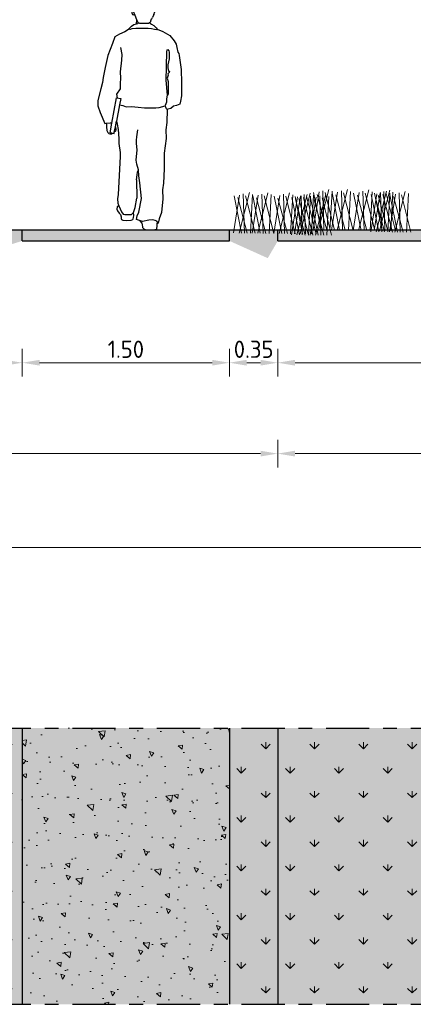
# Model space of a CAD drawing. Header units: metres. Extents: x 104013 to 108981, y 427946 to 428479.
# Tile 38 of 256: x 108730.36 to 108733.21, y 428209.14 to 428216.27. Entities that reach past the tile are written whole.
import ezdxf

# ---------------------------------------------------------------- set-up
doc = ezdxf.new("R2010")
doc.units = ezdxf.units.M
doc.linetypes.add('CENTER', pattern=[2, 1.25, -0.25, 0.25, -0.25])
doc.linetypes.add('XX-AFBREEK', pattern=[7, 4, -1, 1, -1])
doc.layers.get('DefPoints').update_dxf_attribs({"color": 211, "lineweight": 18})
for name, color, linetype, lineweight, true_color in [('N-WE-GR-GRAS_GAZON-V', 7, 'Continuous', 18, 0xdbffb8), ('N-WE-GR-HEESTER-SD', 7, 'Continuous', 0, 0x00c700), ('N-WE-VH-VERHARDING_HALFVERHARDING-V', 7, 'Continuous', 18, 0xd7aa8c)]:
    doc.layers.add(name, color=color, linetype=linetype, lineweight=lineweight, true_color=true_color)
for name, color, linetype, lineweight in [('N-WE-GR-KRUIDEN-AD-50', 92, 'Continuous', 18), ('N-WE-VH-KANTVERHARDING-M', 7, 'Continuous', 18), ('N-WE-VH-VERHARDING-GD', 7, 'Continuous', 25), ('N-WE-VH-VERHARDING_HALFVERHARDING-A-50', 252, 'Continuous', 18), ('X-XX-AL-AANKLEDING-SD', 251, 'Continuous', 25), ('X-XX-AL-AFBREEKLIJN-GD', 7, 'XX-AFBREEK', 25)]:
    doc.layers.add(name, color=color, linetype=linetype, lineweight=lineweight)
doc.styles.add('NLCS-ISO-M50-T25', font='NLCS-ISO.ttf', dxfattribs={"height": 0.125})
doc.dimstyles.new('NLCS-M50-T25-PIJL_l2_h1', dxfattribs={"dimscale": 0.05, "dimtxt": 2.5, "dimasz": 2.5, "dimexe": 2, "dimexo": 2, "dimgap": 0.7, "dimtad": 1, "dimzin": 0, "dimdsep": 46, "dimtxsty": 'NLCS-ISO-M50-T25', "dimcen": 2.5, "dimdle": 2, "dimclrd": 256, "dimclre": 256, "dimclrt": 256, "dimadec": 1, "dimazin": 0, "dimtfac": 1, "dimtofl": 0, "dimtmove": 1, "dimatfit": 0, "dimfxl": 2, "dimfxlon": 1, "dimtfillclr": 256, "dimtolj": 1, "dimtzin": 0, "dimlwd": 18, "dimlwe": 18, "dimarcsym": 0})

# ---------------------------------------------------------------- blocks, each defined once
blk = doc.blocks.new('*D930')
at = {"layer": 'DefPoints', "color": 0, "transparency": 16777216}
for p in [(108726.7313, 428214.745), (108751.7313, 428214.745), (108751.7313, 428212.4447)]:
    blk.add_point(p, dxfattribs=at)
at = {"layer": 'N-WE-VH-KANTVERHARDING-M', "lineweight": 18, "transparency": 16777216}
for p, q in [((108726.7313, 428212.5447), (108726.7313, 428212.3447)), ((108751.7313, 428212.5447), (108751.7313, 428212.3447)), ((108726.8563, 428212.4447), (108751.6063, 428212.4447))]:
    blk.add_line(p, q, dxfattribs=at)
at = {"layer": 'N-WE-VH-KANTVERHARDING-M', "transparency": 16777216}
for points in [[(108726.8563, 428212.4655), (108726.8563, 428212.4239), (108726.7313, 428212.4447)], [(108751.6063, 428212.4655), (108751.6063, 428212.4239), (108751.7313, 428212.4447)]]:
    blk.add_solid(points, dxfattribs=at)
at = {"layer": 'N-WE-VH-KANTVERHARDING-M', "transparency": 16777216, "insert": (108739.2313, 428212.5422), "char_height": 0.125, "attachment_point": 5, "style": 'NLCS-ISO-M50-T25'}
blk.add_mtext('\\A1;25.00', dxfattribs=at)
blk = doc.blocks.new('*D932')
at = {"layer": 'DefPoints', "color": 0, "transparency": 16777216}
for p in [(108730.3813, 428214.745), (108726.8313, 428214.545), (108730.3813, 428213.7829)]:
    blk.add_point(p, dxfattribs=at)
at = {"layer": 'N-WE-VH-KANTVERHARDING-M', "lineweight": 18, "transparency": 16777216}
for p, q in [((108726.8313, 428213.8829), (108726.8313, 428213.6829)), ((108730.3813, 428213.8829), (108730.3813, 428213.6829)), ((108726.9563, 428213.7829), (108730.2563, 428213.7829))]:
    blk.add_line(p, q, dxfattribs=at)
at = {"layer": 'N-WE-VH-KANTVERHARDING-M', "transparency": 16777216}
for points in [[(108726.9563, 428213.8037), (108726.9563, 428213.7621), (108726.8313, 428213.7829)], [(108730.2563, 428213.8037), (108730.2563, 428213.7621), (108730.3813, 428213.7829)]]:
    blk.add_solid(points, dxfattribs=at)
at = {"layer": 'N-WE-VH-KANTVERHARDING-M', "transparency": 16777216, "insert": (108728.6063, 428213.8804), "char_height": 0.125, "attachment_point": 5, "style": 'NLCS-ISO-M50-T25'}
blk.add_mtext('\\A1;3.55', dxfattribs=at)
blk = doc.blocks.new('*D933')
at = {"layer": 'DefPoints', "color": 0, "transparency": 16777216}
for p in [(108730.3813, 428214.745), (108731.8813, 428214.745), (108731.8813, 428213.7829)]:
    blk.add_point(p, dxfattribs=at)
at = {"layer": 'N-WE-VH-KANTVERHARDING-M', "lineweight": 18, "transparency": 16777216}
for p, q in [((108730.3813, 428213.8829), (108730.3813, 428213.6829)), ((108731.8813, 428213.8829), (108731.8813, 428213.6829)), ((108730.5063, 428213.7829), (108731.7563, 428213.7829))]:
    blk.add_line(p, q, dxfattribs=at)
at = {"layer": 'N-WE-VH-KANTVERHARDING-M', "transparency": 16777216}
for points in [[(108730.5063, 428213.8037), (108730.5063, 428213.7621), (108730.3813, 428213.7829)], [(108731.7563, 428213.8037), (108731.7563, 428213.7621), (108731.8813, 428213.7829)]]:
    blk.add_solid(points, dxfattribs=at)
at = {"layer": 'N-WE-VH-KANTVERHARDING-M', "transparency": 16777216, "insert": (108731.1313, 428213.8804), "char_height": 0.125, "attachment_point": 5, "style": 'NLCS-ISO-M50-T25'}
blk.add_mtext('\\A1;1.50', dxfattribs=at)
blk = doc.blocks.new('*D934')
at = {"layer": 'DefPoints', "color": 0, "transparency": 16777216}
for p in [(108731.8813, 428214.745), (108732.2313, 428214.745), (108732.2313, 428213.7829)]:
    blk.add_point(p, dxfattribs=at)
at = {"layer": 'N-WE-VH-KANTVERHARDING-M', "lineweight": 18, "transparency": 16777216}
for p, q in [((108731.8813, 428213.8829), (108731.8813, 428213.6829)), ((108732.2313, 428213.8829), (108732.2313, 428213.6829)), ((108732.0063, 428213.7829), (108732.1063, 428213.7829))]:
    blk.add_line(p, q, dxfattribs=at)
at = {"layer": 'N-WE-VH-KANTVERHARDING-M', "transparency": 16777216}
for points in [[(108732.0063, 428213.8037), (108732.0063, 428213.7621), (108731.8813, 428213.7829)], [(108732.1063, 428213.8037), (108732.1063, 428213.7621), (108732.2313, 428213.7829)]]:
    blk.add_solid(points, dxfattribs=at)
at = {"layer": 'N-WE-VH-KANTVERHARDING-M', "transparency": 16777216, "insert": (108732.0563, 428213.8804), "char_height": 0.125, "attachment_point": 5, "style": 'NLCS-ISO-M50-T25'}
blk.add_mtext('\\A1;0.35', dxfattribs=at)
blk = doc.blocks.new('*D935')
at = {"layer": 'DefPoints', "color": 0, "transparency": 16777216}
for p in [(108732.2313, 428214.745), (108735.8313, 428214.745), (108735.8313, 428213.7829)]:
    blk.add_point(p, dxfattribs=at)
at = {"layer": 'N-WE-VH-KANTVERHARDING-M', "lineweight": 18, "transparency": 16777216}
for p, q in [((108732.2313, 428213.8829), (108732.2313, 428213.6829)), ((108735.8313, 428213.8829), (108735.8313, 428213.6829)), ((108732.3563, 428213.7829), (108735.7063, 428213.7829))]:
    blk.add_line(p, q, dxfattribs=at)
at = {"layer": 'N-WE-VH-KANTVERHARDING-M', "transparency": 16777216}
for points in [[(108732.3563, 428213.8037), (108732.3563, 428213.7621), (108732.2313, 428213.7829)], [(108735.7063, 428213.8037), (108735.7063, 428213.7621), (108735.8313, 428213.7829)]]:
    blk.add_solid(points, dxfattribs=at)
at = {"layer": 'N-WE-VH-KANTVERHARDING-M', "transparency": 16777216, "insert": (108734.0313, 428213.8804), "char_height": 0.125, "attachment_point": 5, "style": 'NLCS-ISO-M50-T25'}
blk.add_mtext('\\A1;3.60', dxfattribs=at)
blk = doc.blocks.new('*D946')
at = {"layer": 'DefPoints', "color": 0, "transparency": 16777216}
for p in [(108732.2313, 428214.745), (108737.2313, 428214.0868), (108732.2313, 428213.1247)]:
    blk.add_point(p, dxfattribs=at)
at = {"layer": 'N-WE-VH-KANTVERHARDING-M', "lineweight": 18, "transparency": 16777216}
for p, q in [((108732.2313, 428213.2247), (108732.2313, 428213.0247)), ((108737.2313, 428213.2247), (108737.2313, 428213.0247)), ((108737.1063, 428213.1247), (108732.3563, 428213.1247))]:
    blk.add_line(p, q, dxfattribs=at)
at = {"layer": 'N-WE-VH-KANTVERHARDING-M', "transparency": 16777216}
for points in [[(108732.3563, 428213.1455), (108732.3563, 428213.1039), (108732.2313, 428213.1247)], [(108737.1063, 428213.1455), (108737.1063, 428213.1039), (108737.2313, 428213.1247)]]:
    blk.add_solid(points, dxfattribs=at)
at = {"layer": 'N-WE-VH-KANTVERHARDING-M', "transparency": 16777216, "insert": (108734.7313, 428213.2222), "char_height": 0.125, "attachment_point": 5, "style": 'NLCS-ISO-M50-T25'}
blk.add_mtext('\\A1;5.00', dxfattribs=at)
blk = doc.blocks.new('*D948')
at = {"layer": 'DefPoints', "color": 0, "transparency": 16777216}
for p in [(108726.7313, 428214.745), (108732.2313, 428214.745), (108726.7313, 428213.1247)]:
    blk.add_point(p, dxfattribs=at)
at = {"layer": 'N-WE-VH-KANTVERHARDING-M', "lineweight": 18, "transparency": 16777216}
for p, q in [((108726.7313, 428213.2247), (108726.7313, 428213.0247)), ((108732.2313, 428213.2247), (108732.2313, 428213.0247)), ((108732.1063, 428213.1247), (108726.8563, 428213.1247))]:
    blk.add_line(p, q, dxfattribs=at)
at = {"layer": 'N-WE-VH-KANTVERHARDING-M', "transparency": 16777216}
for points in [[(108726.8563, 428213.1455), (108726.8563, 428213.1039), (108726.7313, 428213.1247)], [(108732.1063, 428213.1455), (108732.1063, 428213.1039), (108732.2313, 428213.1247)]]:
    blk.add_solid(points, dxfattribs=at)
at = {"layer": 'N-WE-VH-KANTVERHARDING-M', "transparency": 16777216, "insert": (108729.4813, 428213.2222), "char_height": 0.125, "attachment_point": 5, "style": 'NLCS-ISO-M50-T25'}
blk.add_mtext('\\A1;5.50', dxfattribs=at)
blk = doc.blocks.new('bloemrijkmengsel')
for points in [[(0.0394, 0.001), (0.1028, 0.2972)], [(0.0786, 0.0019), (0.0597, 0.286)], [(0.0579, 0.0014), (-0.0067, 0.27)], [(0, 0), (0.0333, 0.276)], [(0.0988, 0.0024), (0.021, 0.2569)], [(0.1557, 0.0038), (0.0769, 0.2727)], [(0.1224, 0.003), (0.1269, 0.2842)]]:
    blk.add_lwpolyline(points)
blk = doc.blocks.new('SAL-AANKLEDING_VOETGANGER_MAN_ACHTERAANZICHT-D')
for p, q in [((-0.0654, 1.7068), (-0.0458, 1.7207)), ((-0.0458, 1.7207), (-0.0254, 1.7288)), ((-0.0254, 1.7288), (-0.0075, 1.7288)), ((-0.0075, 1.7288), (0.0097, 1.7231)), ((0.0097, 1.7231), (0.0268, 1.706)), ((-0.0948, 1.6163), (-0.0882, 1.6505)), ((-0.0882, 1.6505), (-0.076, 1.6889)), ((-0.076, 1.6889), (-0.0654, 1.7068)), ((0.0268, 1.706), (0.0529, 1.675)), ((0.0529, 1.675), (0.0627, 1.6562)), ((0.0627, 1.6562), (0.0684, 1.6367)), ((-0.1004, 1.593), (-0.1011, 1.5887)), ((-0.1011, 1.5887), (-0.1009, 1.5711)), ((-0.1009, 1.5711), (-0.0982, 1.5632)), ((-0.0991, 1.5965), (-0.1004, 1.593)), ((-0.0966, 1.599), (-0.0991, 1.5965)), ((-0.095, 1.5999), (-0.0966, 1.599)), ((-0.0931, 1.5991), (-0.095, 1.5999)), ((-0.0931, 1.5991), (-0.0948, 1.6163)), ((-0.0915, 1.582), (-0.0931, 1.5991)), ((-0.0882, 1.5804), (-0.0915, 1.582)), ((-0.0774, 1.5535), (-0.0882, 1.5804)), ((0.0585, 1.5589), (0.0659, 1.58)), ((0.0659, 1.58), (0.0692, 1.6138)), ((0.0684, 1.6367), (0.0692, 1.6138)), ((-0.0982, 1.5632), (-0.0954, 1.5593)), ((-0.0954, 1.5593), (-0.0911, 1.5563)), ((-0.0808, 1.5536), (-0.0911, 1.5563)), ((-0.0808, 1.5536), (-0.0774, 1.5535)), ((-0.0641, 1.5203), (-0.0774, 1.5535)), ((-0.0673, 1.4919), (-0.0641, 1.5203)), ((-0.0597, 1.5094), (-0.0641, 1.5203)), ((-0.0523, 1.4996), (-0.0597, 1.5094)), ((-0.0565, 1.4947), (-0.0523, 1.4996)), ((-0.0425, 1.4955), (-0.0523, 1.4996)), ((0.0309, 1.5012), (0.0211, 1.4947)), ((0.0399, 1.5261), (0.0374, 1.5192)), ((0.0399, 1.5261), (0.042, 1.5263)), ((0.042, 1.5263), (0.0434, 1.528)), ((0.0434, 1.528), (0.0494, 1.5374)), ((0.0585, 1.5589), (0.0494, 1.5374)), ((-0.1172, 1.4548), (-0.1519, 1.4337)), ((-0.1193, 1.4593), (-0.1042, 1.4749)), ((-0.1193, 1.4593), (-0.1172, 1.4548)), ((-0.1172, 1.4548), (-0.1153, 1.4533)), ((-0.1153, 1.4533), (-0.1114, 1.4543)), ((-0.1114, 1.4543), (-0.0973, 1.4592)), ((-0.1042, 1.4749), (-0.0857, 1.4881)), ((-0.0973, 1.4592), (-0.0722, 1.4606)), ((-0.0857, 1.4881), (-0.0673, 1.4919)), ((-0.0722, 1.4606), (-0.0097, 1.4616)), ((-0.0673, 1.4919), (-0.0565, 1.4947)), ((-0.0262, 1.4947), (-0.0425, 1.4955)), ((0.0097, 1.4939), (-0.0262, 1.4947)), ((-0.0097, 1.4616), (0.0164, 1.4606)), ((0.0211, 1.4947), (0.0097, 1.4939)), ((0.0164, 1.4606), (0.0406, 1.4577)), ((0.0406, 1.4577), (0.0634, 1.4533)), ((0.0634, 1.4533), (0.0779, 1.45)), ((0.0779, 1.45), (0.0808, 1.449)), ((0.0808, 1.449), (0.0834, 1.4533)), ((-0.1702, 1.2703), (-0.1794, 1.3217)), ((-0.1831, 1.1454), (-0.1739, 1.2299)), ((-0.1739, 1.2299), (-0.1702, 1.2703)), ((-0.1794, 1.0995), (-0.1831, 1.1454)), ((-0.1831, 1.061), (-0.1794, 1.0995)), ((-0.2088, 0.9838), (-0.1831, 1.0206)), ((-0.1831, 1.0206), (-0.1831, 1.061)), ((-0.2458, 0.7732), (-0.2107, 0.957)), ((-0.2043, 0.9557), (-0.2088, 0.9838)), ((0.152, 0.95), (0.1575, 0.9761)), ((-0.1896, 0.9047), (-0.212, 0.7878)), ((0.1423, 0.8934), (0.1396, 0.8989)), ((0.1465, 0.8879), (0.1423, 0.8934)), ((0.1506, 0.8769), (0.1465, 0.8879)), ((0.1548, 0.8714), (0.1506, 0.8769)), ((-0.2859, 0.7717), (-0.2584, 0.7745)), ((-0.2584, 0.7745), (-0.251, 0.7745)), ((-0.2574, 0.7027), (-0.2458, 0.7732)), ((-0.251, 0.7745), (-0.2458, 0.7732)), ((-0.2434, 0.6998), (-0.2574, 0.7027)), ((-0.0605, 0.419), (-0.0514, 0.4341)), ((-0.0665, 0.3632), (-0.062, 0.3979)), ((-0.0665, 0.3632), (-0.0635, 0.2303)), ((-0.062, 0.3979), (-0.0605, 0.419)), ((-0.1042, 0.1111), (-0.0891, 0.1247)), ((-0.0665, 0.0749), (-0.062, 0.1005)), ((-0.0446, 0.0681), (-0.0665, 0.0749)), ((-0.062, 0.1005), (-0.0499, 0.1277))]:
    blk.add_line(p, q)
for points in [[(0.0374, 1.5192), (0.0309, 1.5012), (0.0292, 1.4982), (0.032, 1.4966), (0.0356, 1.4942), (0.0428, 1.4903), (0.0586, 1.4795), (0.0758, 1.4625), (0.0834, 1.4533), (0.1244, 1.4366), (0.1741, 1.4063), (0.2058, 1.369), (0.2195, 1.3456), (0.2251, 1.3208), (0.2333, 1.2877), (0.2402, 1.2767), (0.2416, 1.2615), (0.2568, 1.1609), (0.2595, 1.0644), (0.2581, 0.9706), (0.2526, 0.932), (0.2457, 0.91), (0.2223, 0.9003), (0.2002, 0.8948), (0.1823, 0.8796), (0.1603, 0.8741), (0.1548, 0.8714), (0.1523, 0.7767), (0.1463, 0.7239), (0.1478, 0.6605), (0.1342, 0.5563), (0.1342, 0.4431), (0.1297, 0.339), (0.1206, 0.2907), (0.1237, 0.2258), (0.1146, 0.1262), (0.098, 0.0809), (0.0905, 0.0497), (0.0799, 0.0628), (0.0678, 0.0673), (0.0482, 0.0734), (0.0225, 0.0704), (-0.0227, 0.0613), (-0.0446, 0.0681), (-0.0295, 0.0497), (-0.0278, 0.0497), (-0.0269, 0.0417), (-0.0235, 0.0165), (-0.0148, 0.007), (0, 0), (0.0484, 0), (0.0547, 0.0009), (0.0669, 0.0017), (0.0739, 0.0017), (0.0799, 0.0061), (0.0817, 0.0304), (0.0825, 0.0417), (0.0825, 0.0497), (0.0905, 0.0497)], [(-0.1519, 1.4337), (-0.1904, 1.4172), (-0.2235, 1.397), (-0.2418, 1.3493), (-0.2749, 1.263), (-0.2933, 1.1767), (-0.3079, 1.1032), (-0.3135, 1.0665), (-0.3263, 1.0206), (-0.3465, 0.9361), (-0.3465, 0.8975), (-0.33, 0.8498), (-0.2951, 0.7708), (-0.2859, 0.7717), (-0.2837, 0.7601), (-0.2832, 0.7453), (-0.2827, 0.7199), (-0.2781, 0.7097), (-0.2741, 0.7041), (-0.268, 0.6985), (-0.2608, 0.696), (-0.2542, 0.6955), (-0.2476, 0.6965), (-0.2456, 0.6965), (-0.2434, 0.6998), (-0.2294, 0.6969), (-0.2276, 0.7065), (-0.2198, 0.7471), (-0.2166, 0.7234), (-0.2196, 0.7153), (-0.2276, 0.7065)], [(-0.2107, 0.957), (-0.1808, 0.9512), (-0.1896, 0.9047), (-0.1647, 0.9), (-0.1426, 0.8908), (-0.1041, 0.8926), (-0.0544, 0.8889), (-0.0085, 0.8834), (0.0466, 0.8825), (0.0733, 0.8834), (0.0962, 0.8871), (0.1396, 0.8989), (0.1437, 0.9031), (0.1534, 0.9279), (0.152, 0.95)], [(-0.2198, 0.7471), (-0.212, 0.7878), (-0.2069, 0.7646), (-0.1993, 0.7269), (-0.1948, 0.6605), (-0.1948, 0.6243), (-0.1857, 0.5609), (-0.1857, 0.5307), (-0.1993, 0.256), (-0.2054, 0.2243), (-0.2023, 0.1941), (-0.1942, 0.174), (-0.1767, 0.1307), (-0.1631, 0.1126), (-0.151, 0.1111), (-0.1042, 0.1111)], [(-0.0499, 0.1277), (-0.0318, 0.2273), (-0.0424, 0.3405), (-0.0499, 0.3903), (-0.0514, 0.4341), (-0.065, 0.4763), (-0.0695, 0.505), (-0.0665, 0.5307), (-0.062, 0.576), (-0.0665, 0.6288), (-0.068, 0.6484), (-0.0635, 0.6741), (-0.0574, 0.7254)], [(-0.1942, 0.174), (-0.207, 0.167), (-0.2092, 0.1504), (-0.2047, 0.1375), (-0.1926, 0.1217), (-0.1836, 0.1111), (-0.1775, 0.0945), (-0.1775, 0.0816), (-0.1753, 0.0756), (-0.1669, 0.0703), (-0.136, 0.0673), (-0.1058, 0.0696), (-0.0945, 0.0756), (-0.0899, 0.0809), (-0.0877, 0.0907), (-0.0861, 0.1035), (-0.0891, 0.1247), (-0.0756, 0.1624), (-0.0635, 0.2303)]]:
    blk.add_lwpolyline(points)
blk.add_lwpolyline([(0.1713, 1.1498), (0.1699, 1.1388), (0.1603, 1.1305), (0.163, 1.1195), (0.1561, 1.0975), (0.1616, 1.0754), (0.1616, 1.0313), (0.163, 1.0203), (0.163, 1.0092), (0.1616, 0.9858), (0.1616, 0.9829), (0.1606, 0.9799), (0.1591, 0.9764), (0.1575, 0.9761), (0.1479, 1.0837), (0.1492, 1.1802), (0.1534, 1.2932), (0.1548, 1.2987), (0.1548, 1.3042), (0.1603, 1.307), (0.1672, 1.2973), (0.1685, 1.2863), (0.1685, 1.2394), (0.1603, 1.1953), (0.1589, 1.1733), (0.1658, 1.1498)], close=True)

msp = doc.modelspace()

# ---------------------------------------------------------------- hatches: boundary and pattern name
at = {"layer": 'N-WE-GR-GRAS_GAZON-V'}
h = msp.add_hatch(color=256, dxfattribs=at)
h.dxf.hatch_style = 1
h.paths.add_polyline_path([(108730.3813, 428214.745), (108726.8313, 428214.745), (108726.8313, 428214.545), (108727.6771, 428214.3962), (108728.9042, 428214.5637), (108729.6787, 428214.4498), (108730.3813, 428214.665)])
h = msp.add_hatch(color=256, dxfattribs=at)
h.dxf.hatch_style = 1
h.paths.add_polyline_path([(108732.2313, 428214.665), (108732.2313, 428214.745), (108731.8813, 428214.745), (108731.8813, 428214.665), (108732.1587, 428214.54)])
at = {"layer": 'N-WE-GR-GRAS_GAZON-V', "true_color": 0xbaff75}
h = msp.add_hatch(color=71, dxfattribs=at)
h.dxf.hatch_style = 1
h.paths.add_polyline_path([(108735.8313, 428214.745), (108732.2313, 428214.745), (108732.2313, 428214.665), (108735.8313, 428214.665)])
at = {"layer": 'N-WE-GR-GRAS_GAZON-V'}
h = msp.add_hatch(color=256, dxfattribs=at)
h.dxf.hatch_style = 1
h.paths.add_polyline_path([(108726.8313, 428211.1368), (108726.8313, 428209.1368), (108730.3813, 428209.1368), (108730.3813, 428211.1368)])
h = msp.add_hatch(color=256, dxfattribs=at)
h.dxf.hatch_style = 1
h.paths.add_polyline_path([(108731.8813, 428209.1368), (108732.2313, 428209.1368), (108732.2313, 428211.1368), (108731.8813, 428211.1368)])
at = {"layer": 'N-WE-GR-GRAS_GAZON-V', "true_color": 0xbaff75}
h = msp.add_hatch(color=71, dxfattribs=at)
h.dxf.hatch_style = 1
h.paths.add_polyline_path([(108735.8313, 428211.1368), (108732.2313, 428211.1368), (108732.2313, 428209.1368), (108735.8313, 428209.1368)])
at = {"layer": 'N-WE-GR-KRUIDEN-AD-50'}
h = msp.add_hatch(dxfattribs=at)
h.set_pattern_fill('AGR-KRUIDEN', color=256, scale=0.025, pattern_type=2)
h.set_pattern_definition([(90, (2280.29928, -87.8333), (-0.17677669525, 0.17677669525), [0.046875, -0.30667839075]), (45, (2280.29928, -87.8333), (-0.1767766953, 0.1767766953), [0.046875, -0.203125]), (135, (2280.29928, -87.8333), (-0.1767766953, -0.1767766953), [0.046875, -0.203125])])
h.paths.add_polyline_path([(108726.8313, 428209.1368), (108726.8313, 428211.1368), (108730.3813, 428211.1368), (108730.3813, 428209.1368)])
h = msp.add_hatch(dxfattribs=at)
h.set_pattern_fill('AGR-KRUIDEN', color=256, scale=0.025, pattern_type=2)
h.set_pattern_definition([(90, (2285.34928, -87.8333), (-0.17677669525, 0.17677669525), [0.046875, -0.30667839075]), (45, (2285.34928, -87.8333), (-0.1767766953, 0.1767766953), [0.046875, -0.203125]), (135, (2285.34928, -87.8333), (-0.1767766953, -0.1767766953), [0.046875, -0.203125])])
h.paths.add_polyline_path([(108731.8813, 428209.1368), (108731.8813, 428211.1368), (108735.8313, 428211.1368), (108735.8313, 428209.1368)])
at = {"layer": 'N-WE-VH-VERHARDING_HALFVERHARDING-A-50'}
h = msp.add_hatch(dxfattribs=at)
h.set_pattern_fill('AVH-HALFVERHARDING', color=256, scale=0.05, angle=90, pattern_type=2)
h.set_pattern_definition([(140, (108731.73227, 428276.64895), (0.0313761, 0.3586301), [0.0375, -0.4125]), (85, (108731.73227, 428276.64895), (-0.376096, -0.0693757), [0.03, -0.33]), (190.4514, (108731.7349, 428276.67883), (-0.3447198, 0.2892547), [0.03187, -0.350571]), (136.1842, (108731.63227, 428276.64895), (0.0827595, 0.5336205), [0.05625, -0.61875]), (186.6356, (108731.63917, 428276.6934), (-0.487059, 0.4673314), [0.047805, -0.5258565]), (81.1842, (108731.6323, 428276.64895), (-0.4870593, 0.467331), [0.045, -0.495]), (111, (108731.65727, 428276.69895), (0.2013094, 0.2984535), [0.0375, -0.4125]), (56, (108731.65727, 428276.69895), (-0.362575, 0.1216577), [0.03, -0.33]), (161.4514, (108731.67405, 428276.7238), (-0.1612652, 0.4201113), [0.03187, -0.350571]), (127.5, (108731.73227, 428276.64895), (-0.16644693, 0.00607993), [0, -0.326, 0, -0.335, 0, -0.33125]), (97.5, (108731.73227, 428276.64895), (-0.19720586, 0.13153477), [0, -0.191, 0, -0.3185, 0, -0.12625]), (57.5, (108731.73227, 428276.53745), (0.01127744, 0.26691122), [0, -0.125, 0, -0.39, 0, -0.5175]), (47.5, (108731.73227, 428276.48745), (-0.0500525, 0.2915931), [0, -0.1625, 0, -0.259, 0, -0.3675])])
h.paths.add_polyline_path([(108731.8813, 428209.1368), (108731.8813, 428211.1368), (108731.5813, 428211.1368), (108730.3813, 428211.1368), (108730.3813, 428209.1368)])
at = {"layer": 'N-WE-VH-VERHARDING_HALFVERHARDING-V'}
for points in [[(108731.8813, 428214.745), (108730.3813, 428214.745), (108730.3813, 428214.665), (108731.8813, 428214.665)], [(108731.8813, 428209.1368), (108731.8813, 428211.1368), (108731.5813, 428211.1368), (108730.3813, 428211.1368), (108730.3813, 428209.1368)]]:
    msp.add_hatch(color=256, dxfattribs=at).paths.add_polyline_path(points)

# ---------------------------------------------------------------- linework, layer by layer
at = {"layer": 'N-WE-VH-VERHARDING-GD', "flags": 128}
for points in [[(108726.8313, 428214.745), (108730.3813, 428214.745)], [(108730.3813, 428214.745), (108731.8813, 428214.745)], [(108730.3813, 428214.665), (108730.3813, 428214.745)], [(108731.8813, 428214.745), (108732.2313, 428214.745)], [(108731.8813, 428214.665), (108731.8813, 428214.745)], [(108732.2313, 428214.745), (108746.2313, 428214.745)], [(108732.2313, 428214.665), (108732.2313, 428214.745)], [(108730.3813, 428214.665), (108731.8813, 428214.665)], [(108732.2313, 428214.665), (108735.8313, 428214.665)], [(108730.3813, 428211.1368), (108730.3813, 428209.1368)], [(108731.8813, 428211.1368), (108731.8813, 428209.1368)], [(108732.2313, 428211.1368), (108732.2313, 428209.1368)]]:
    msp.add_lwpolyline(points, dxfattribs=at)
at = {"layer": 'X-XX-AL-AFBREEKLIJN-GD', "linetype": 'CENTER', "ltscale": 0.25}
for points in [[(108725.2313, 428211.1368), (108753.2313, 428211.1368)], [(108725.2313, 428209.1368), (108753.2313, 428209.1368)]]:
    msp.add_lwpolyline(points, dxfattribs=at)

# ---------------------------------------------------------------- block references
at = {"layer": 'N-WE-GR-HEESTER-SD', "rotation": 357.9079296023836}
for p in [(108731.9117, 428214.7224), (108732.0463, 428214.7208), (108732.202, 428214.7189), (108732.3533, 428214.7171), (108732.4868, 428214.7448), (108732.6214, 428214.7432), (108732.7771, 428214.7414), (108732.9053, 428214.7313), (108732.9283, 428214.7396), (108733.0399, 428214.7297), (108732.3302, 428214.7089), (108732.4648, 428214.7073)]:
    msp.add_blockref('bloemrijkmengsel', p, dxfattribs=at)
at = {"layer": 'X-XX-AL-AANKLEDING-SD'}
msp.add_blockref('SAL-AANKLEDING_VOETGANGER_MAN_ACHTERAANZICHT-D', (108731.2752, 428214.745), dxfattribs=at)

# ---------------------------------------------------------------- dimensions: what is measured, and where the dimension line sits
at = {"layer": 'N-WE-VH-KANTVERHARDING-M'}
dim = msp.add_aligned_dim(p1=(108726.7313, 428214.745), p2=(108751.7313, 428214.745), distance=-2.3003, dimstyle='NLCS-M50-T25-PIJL_l2_h1', dxfattribs=at)
dim.commit()
dim.dimension.update_dxf_attribs({"geometry": '*D930', "text_midpoint": (108739.2313, 428212.5422)})
for base, p1, p2, picture, middle in [((108726.7313, 428213.1247), (108732.2313, 428214.745), (108726.7313, 428214.745), '*D948', (108729.4813, 428213.2222)), ((108730.3813, 428213.7829), (108726.8313, 428214.545), (108730.3813, 428214.745), '*D932', (108728.6063, 428213.8804)), ((108731.8813, 428213.7829), (108730.3813, 428214.745), (108731.8813, 428214.745), '*D933', (108731.1313, 428213.8804)), ((108732.2313, 428213.7829), (108731.8813, 428214.745), (108732.2313, 428214.745), '*D934', (108732.0563, 428213.8804)), ((108735.8313, 428213.7829), (108732.2313, 428214.745), (108735.8313, 428214.745), '*D935', (108734.0313, 428213.8804)), ((108732.2313, 428213.1247), (108737.2313, 428214.0868), (108732.2313, 428214.745), '*D946', (108734.7313, 428213.2222))]:
    dim = msp.add_linear_dim(base=base, p1=p1, p2=p2, angle=180, dimstyle='NLCS-M50-T25-PIJL_l2_h1', dxfattribs=at)
    dim.commit()
    dim.dimension.update_dxf_attribs({"geometry": picture, "text_midpoint": middle})

doc.saveas('drawing.dxf')
